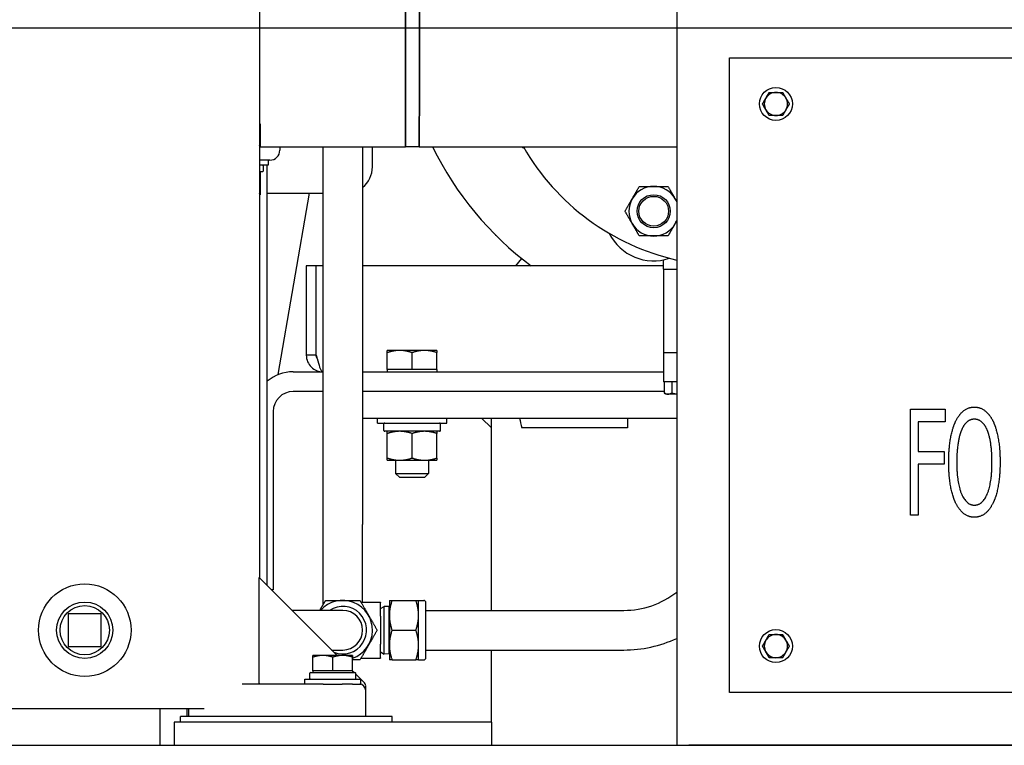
# Paper-space layout 'SHEET_1' of a CAD drawing. Header units: inches. Extents: x 4 to 540, y 12 to 340.
# Tile 24 of 116: x 90 to 109, y 115 to 129. Entities that reach past the tile are written whole.
import ezdxf

# ---------------------------------------------------------------- set-up
doc = ezdxf.new("R2010")
doc.units = ezdxf.units.IN
doc.header["$LTSCALE"] = 16
doc.header["$MEASUREMENT"] = 0
doc.layers.get('0').update_dxf_attribs({"lineweight": 25})
doc.layers.get('DEFPOINTS').update_dxf_attribs({"lineweight": 25})
doc.layers.add('DIMEN', color=7, linetype='Continuous', lineweight=25)
doc.styles.get("Standard").update_dxf_attribs({"font": 'arial.ttf'})
doc.dimstyles.new('DEFAULT-ANSI', dxfattribs={"dimscale": 16, "dimtxt": 0.125, "dimasz": 0.1875, "dimexe": 0.125, "dimexo": 0.0625, "dimgap": 0.031496, "dimtad": 0, "dimtih": 1, "dimtoh": 1, "dimrnd": 1e-08, "dimzin": 4, "dimdsep": 46, "dimtxsty": 'Standard', "dimblk": 'Filled-1', "dimcen": 0.09, "dimdle": 0.393701, "dimclrd": 256, "dimclre": 256, "dimclrt": 256, "dimadec": 0, "dimazin": 1, "dimtfac": 1.504, "dimtofl": 0, "dimtmove": 0, "dimatfit": 3, "dimldrblk": 'Filled-1', "dimfxl": 1, "dimtolj": 1, "dimtzin": 4, "dimlwd": 25, "dimlwe": 25, "dimarcsym": 0})

# ---------------------------------------------------------------- blocks, each defined once
blk = doc.blocks.new('Filled-1')
at = {"color": 0}
for p, q in [((0, 0), (-1, 0.25)), ((-1, 0.25), (-1, -0.25)), ((-1, 0), (0, 0)), ((-1, -0.25), (0, 0))]:
    blk.add_line(p, q, dxfattribs=at)
at = {"color": 0, "flags": 128}
blk.add_lwpolyline([(-1, -0.25), (0, 0), (-1, 0.25), (-1, -0.25)], dxfattribs=at)
at = {"color": 0}
blk.add_solid([(-1, -0.25), (0, 0), (-1, 0.25), (-1, -0.25)], dxfattribs=at)
blk = doc.blocks.new('*D13')
at = {"layer": 'DEFPOINTS', "color": 0, "linetype": 'Continuous'}
for p in [(84.153, 126.951), (130.653, 102.969), (130.653, 96.669)]:
    blk.add_point(p, dxfattribs=at)
at = {"layer": 'DIMEN', "linetype": 'Continuous', "lineweight": 25}
for p, q in [((84.153, 125.951), (84.153, 94.669)), ((130.653, 101.969), (130.653, 94.669)), ((87.153, 96.669), (103.487, 96.669)), ((127.653, 96.669), (111.318, 96.669))]:
    blk.add_line(p, q, dxfattribs=at)
at = {"layer": 'DIMEN', "linetype": 'Continuous', "lineweight": 25, "xscale": 3, "yscale": 3, "zscale": 3, "rotation": 180}
blk.add_blockref('Filled-1', (84.153, 96.669), dxfattribs=at)
at = {"layer": 'DIMEN', "linetype": 'Continuous', "lineweight": 25, "xscale": 3, "yscale": 3, "zscale": 3}
blk.add_blockref('Filled-1', (130.653, 96.669), dxfattribs=at)
at = {"layer": 'DIMEN', "linetype": 'Continuous', "lineweight": 25, "insert": (103.991, 97.69), "char_height": 2, "attachment_point": 1}
blk.add_mtext('\\A1;46.50', dxfattribs=at)
blk = doc.blocks.new('*D17')
at = {"layer": 'DEFPOINTS', "color": 0, "linetype": 'Continuous'}
for p in [(86.153, 128.951), (144.511, 128.951), (130.653, 102.969)]:
    blk.add_point(p, dxfattribs=at)
at = {"layer": 'DIMEN', "linetype": 'Continuous', "lineweight": 25}
for p, q in [((87.153, 128.951), (146.511, 128.951)), ((144.511, 125.951), (144.511, 117.485)), ((144.511, 105.969), (144.511, 114.435)), ((131.653, 102.969), (146.511, 102.969))]:
    blk.add_line(p, q, dxfattribs=at)
at = {"layer": 'DIMEN', "linetype": 'Continuous', "lineweight": 25, "xscale": 3, "yscale": 3, "zscale": 3}
for p, rotation in [((144.511, 128.951), 90), ((144.511, 102.969), 270)]:
    blk.add_blockref('Filled-1', p, dxfattribs=dict(at, rotation=rotation))
at = {"layer": 'DIMEN', "linetype": 'Continuous', "lineweight": 25, "insert": (141.117, 116.981), "char_height": 2, "attachment_point": 1}
blk.add_mtext('\\A1;25.98', dxfattribs=at)
blk = doc.blocks.new('*D18')
at = {"layer": 'DEFPOINTS', "color": 0, "linetype": 'Continuous'}
for p in [(87.376, 151.891), (152.07, 151.891), (130.653, 102.969)]:
    blk.add_point(p, dxfattribs=at)
at = {"layer": 'DIMEN', "linetype": 'Continuous', "lineweight": 25}
for p, q in [((88.376, 151.891), (154.07, 151.891)), ((152.07, 148.891), (152.07, 128.955)), ((152.07, 105.969), (152.07, 125.905)), ((131.653, 102.969), (154.07, 102.969))]:
    blk.add_line(p, q, dxfattribs=at)
at = {"layer": 'DIMEN', "linetype": 'Continuous', "lineweight": 25, "xscale": 3, "yscale": 3, "zscale": 3}
for p, rotation in [((152.07, 151.891), 90), ((152.07, 102.969), 270)]:
    blk.add_blockref('Filled-1', p, dxfattribs=dict(at, rotation=rotation))
at = {"layer": 'DIMEN', "linetype": 'Continuous', "lineweight": 25, "insert": (148.666, 128.451), "char_height": 2, "attachment_point": 1}
blk.add_mtext('\\A1;48.92', dxfattribs=at)

psp = doc.layouts.new('SHEET_1')

# ---------------------------------------------------------------- linework, layer by layer
for p, q in [((97.528, 131.201), (97.528, 126.701)), ((97.528, 128.951), (97.528, 131.201)), ((94.765, 130.551), (94.765, 118.557)), ((102.653, 129.388), (102.653, 115.389)), ((97.528, 126.701), (97.528, 128.951)), ((103.653, 116.389), (103.653, 128.389)), ((103.653, 128.389), (123.653, 128.389)), ((94.778, 127.139), (94.765, 127.139)), ((94.778, 127.105), (94.778, 126.735)), ((94.765, 126.701), (95.153, 126.701)), ((95.153, 126.701), (97.528, 126.701)), ((95.153, 126.701), (95.153, 126.641)), ((95.967, 126.701), (95.967, 119.565)), ((96.717, 126.701), (96.717, 119.565)), ((96.903, 126.326), (96.903, 126.701)), ((97.528, 126.701), (97.528, 126.701)), ((97.787, 126.701), (97.528, 126.701)), ((97.787, 126.701), (102.653, 126.701)), ((94.963, 126.451), (94.765, 126.451)), ((94.934, 126.356), (94.765, 126.356)), ((94.915, 118.407), (94.915, 126.356)), ((94.934, 126.451), (94.934, 126.356)), ((94.823, 126.231), (94.765, 126.231)), ((94.778, 126.198), (94.778, 125.827)), ((94.837, 126.342), (94.837, 126.245)), ((98.238, 126.33), (98.243, 126.322)), ((94.915, 125.826), (95.967, 125.826)), ((95.123, 122.397), (95.715, 125.826)), ((94.765, 125.794), (94.778, 125.794)), ((99.23, 125.035), (99.237, 125.028)), ((99.72, 124.594), (99.604, 124.451)), ((102.403, 124.388), (102.403, 124.567)), ((95.84, 124.451), (95.653, 124.451)), ((95.653, 124.451), (95.653, 122.764)), ((95.84, 122.764), (95.84, 124.451)), ((95.841, 122.764), (95.841, 124.451)), ((95.967, 124.451), (95.841, 124.451)), ((102.403, 124.451), (96.717, 124.451)), ((102.403, 124.388), (102.653, 124.388)), ((102.403, 124.388), (102.403, 122.808)), ((102.403, 124.388), (102.653, 124.388)), ((97.418, 122.854), (97.184, 122.854)), ((97.887, 122.854), (97.418, 122.854)), ((98.122, 122.854), (97.887, 122.854)), ((95.84, 122.764), (95.653, 122.764)), ((97.184, 122.491), (97.184, 122.812)), ((97.653, 122.491), (97.653, 122.812)), ((98.122, 122.491), (98.122, 122.812)), ((102.653, 122.808), (102.403, 122.808)), ((102.653, 122.808), (102.403, 122.808)), ((102.403, 122.808), (102.403, 122.258)), ((95.403, 122.451), (95.967, 122.451)), ((96.717, 122.451), (102.403, 122.451)), ((97.418, 122.491), (97.184, 122.491)), ((97.184, 122.491), (97.184, 122.451)), ((97.653, 122.491), (97.418, 122.491)), ((97.887, 122.491), (97.653, 122.491)), ((98.122, 122.491), (97.887, 122.491)), ((98.122, 122.491), (98.122, 122.451)), ((95.967, 122.076), (95.403, 122.076)), ((102.414, 122.076), (96.717, 122.076)), ((102.414, 122.076), (96.717, 122.076)), ((102.653, 122.258), (102.403, 122.258)), ((102.414, 122.258), (102.414, 122.05)), ((102.558, 122.258), (102.558, 122.05)), ((102.453, 122.028), (102.414, 122.05)), ((102.653, 122.028), (102.453, 122.028)), ((107.069, 121.742), (107.726, 121.742)), ((107.069, 119.742), (107.069, 121.742)), ((107.726, 121.742), (107.726, 121.505)), ((95.028, 121.701), (95.028, 118.326)), ((96.717, 121.576), (102.653, 121.576)), ((96.997, 121.481), (96.997, 121.576)), ((98.309, 121.481), (98.309, 121.576)), ((98.965, 121.576), (99.153, 121.389)), ((99.153, 117.94), (99.153, 121.576)), ((96.997, 121.481), (98.309, 121.481)), ((97.117, 121.342), (97.117, 121.464)), ((98.189, 121.342), (98.189, 121.464)), ((107.726, 121.505), (107.215, 121.505)), ((107.215, 121.505), (107.215, 120.941)), ((98.172, 121.325), (97.134, 121.325)), ((97.184, 120.82), (97.184, 121.283)), ((97.653, 120.82), (97.653, 121.283)), ((98.121, 120.82), (98.121, 121.283)), ((97.184, 120.778), (97.418, 120.778)), ((97.34, 120.778), (97.34, 120.529)), ((97.418, 120.778), (97.887, 120.778)), ((97.887, 120.778), (98.121, 120.778)), ((97.965, 120.778), (97.965, 120.529)), ((107.215, 120.941), (107.705, 120.941)), ((107.705, 120.941), (107.705, 120.705)), ((107.705, 120.705), (107.215, 120.705)), ((107.215, 120.705), (107.215, 119.742)), ((97.34, 120.529), (97.965, 120.529)), ((97.418, 120.451), (97.34, 120.529)), ((97.887, 120.451), (97.418, 120.451)), ((97.887, 120.451), (97.965, 120.529)), ((107.215, 119.742), (107.069, 119.742)), ((95.967, 119.565), (95.967, 118.041)), ((96.717, 118.096), (96.717, 119.565)), ((96.235, 117.088), (94.759, 118.564)), ((94.759, 116.576), (94.759, 118.564)), ((95.028, 118.326), (94.996, 118.326)), ((96.685, 118.096), (97.052, 118.096)), ((97.052, 118.096), (97.052, 118.086)), ((97.052, 117.831), (97.052, 118.086)), ((97.052, 117.976), (97.127, 118.016)), ((97.127, 117.114), (97.127, 118.016)), ((97.215, 118.013), (97.127, 118.016)), ((97.215, 118.013), (97.215, 117.117)), ((97.222, 118), (97.215, 118.013)), ((97.222, 118.128), (97.222, 117.846)), ((97.273, 118.128), (97.724, 118.128)), ((97.774, 117.846), (97.774, 118.128)), ((97.774, 118.128), (97.872, 118.128)), ((97.912, 117.043), (97.912, 118.088)), ((91.155, 117.875), (91.155, 117.255)), ((91.775, 117.875), (91.155, 117.875)), ((91.775, 117.255), (91.775, 117.875)), ((96.342, 117.94), (95.382, 117.94)), ((97.052, 117.831), (97.052, 117.3)), ((97.222, 117.846), (97.222, 117.284)), ((97.774, 117.284), (97.774, 117.846)), ((97.912, 117.94), (101.653, 117.94)), ((97.273, 117.565), (97.724, 117.565)), ((91.155, 117.255), (91.775, 117.255)), ((97.052, 117.044), (97.052, 117.3)), ((97.222, 117.284), (97.222, 117.003)), ((97.774, 117.003), (97.774, 117.284)), ((95.965, 117.088), (95.778, 117.088)), ((95.778, 116.797), (95.778, 117.054)), ((96.34, 117.088), (95.965, 117.088)), ((96.132, 117.19), (96.342, 117.19)), ((96.153, 116.797), (96.153, 117.054)), ((96.528, 117.088), (96.34, 117.088)), ((96.528, 116.797), (96.528, 117.054)), ((97.052, 117.154), (97.127, 117.114)), ((97.215, 117.117), (97.127, 117.114)), ((97.222, 117.13), (97.215, 117.117)), ((97.912, 117.19), (101.653, 117.19)), ((99.153, 115.826), (99.153, 117.19)), ((96.685, 117.034), (97.052, 117.034)), ((97.052, 117.044), (97.052, 117.034)), ((97.273, 117.003), (97.724, 117.003)), ((97.774, 117.003), (97.872, 117.003)), ((95.718, 116.654), (95.718, 116.751)), ((95.732, 116.765), (96.573, 116.765)), ((95.965, 116.797), (95.778, 116.797)), ((95.778, 116.797), (95.778, 116.765)), ((96.153, 116.797), (95.965, 116.797)), ((96.34, 116.797), (96.153, 116.797)), ((96.528, 116.797), (96.34, 116.797)), ((96.528, 116.797), (96.528, 116.765)), ((96.558, 116.765), (96.528, 116.795)), ((96.587, 116.654), (96.587, 116.751)), ((96.683, 116.64), (96.587, 116.735)), ((95.974, 116.545), (94.44, 116.545)), ((95.622, 116.64), (96.684, 116.64)), ((95.622, 116.545), (95.622, 116.64)), ((95.974, 116.545), (96.332, 116.545)), ((96.528, 116.545), (96.332, 116.545)), ((96.528, 116.545), (96.653, 116.545)), ((96.653, 116.545), (96.684, 116.545)), ((96.684, 116.545), (96.684, 116.64)), ((96.741, 116.581), (96.684, 116.639)), ((96.778, 115.931), (96.778, 116.42)), ((123.653, 116.389), (103.653, 116.389)), ((93.723, 116.076), (88.665, 116.076)), ((92.89, 115.389), (92.89, 116.076)), ((93.403, 115.931), (93.403, 116.076)), ((93.429, 116.076), (93.429, 116.045)), ((93.429, 116.045), (93.429, 115.931)), ((93.153, 115.826), (93.153, 115.389)), ((99.153, 115.826), (93.153, 115.826)), ((93.278, 115.826), (93.278, 115.931)), ((97.278, 115.931), (93.278, 115.931)), ((97.278, 115.826), (97.278, 115.931)), ((99.153, 115.826), (99.153, 115.389)), ((37.841, 115.389), (130.465, 115.389)), ((124.423, 115.389), (102.882, 115.389))]:
    psp.add_line(p, q)
for centre, radius in [((104.528, 127.514), 0.312), ((102.218, 125.486), 0.313), ((102.218, 125.486), 0.281), ((91.465, 117.565), 0.875), ((91.465, 117.565), 0.532), ((91.465, 117.565), 0.466), ((104.528, 117.264), 0.312)]:
    psp.add_circle(centre, radius)
for centre, radius, start, end in [((104.528, 127.514), 0.219, 90, 150), ((104.528, 127.514), 0.219, 30, 90), ((104.528, 127.514), 0.219, 150, 210), ((104.528, 127.514), 0.219, 330, 30), ((104.528, 127.514), 0.219, 210, 270), ((104.528, 127.514), 0.219, 270, 330), ((94.963, 126.641), 0.19, 270, 0), ((103.653, 129.451), 6.25, 206.1039, 233.1301), ((100.188, 127.516), 0.937, 240.3735, 243.4746), ((103.653, 128.951), 4.5, 210, 257.1604), ((94.823, 126.342), 0.0143, 0, 90), ((94.823, 126.245), 0.0143, 270, 0), ((96.403, 126.326), 0.5, 308.9874, 0), ((98.342, 126.39), 0.12, 209.616, 210), ((98.347, 126.382), 0.12, 210, 210.384), ((102.218, 125.486), 0.469, 90, 150), ((102.218, 125.486), 0.469, 30, 90), ((102.218, 125.486), 0.469, 150, 210), ((102.218, 125.486), 0.469, 21.8542, 30), ((102.218, 125.486), 0.469, 210, 270), ((102.218, 125.486), 0.469, 270, 330), ((102.218, 125.486), 0.469, 330, 338.1458), ((102.218, 125.486), 0.938, 206.5254, 288.4746), ((99.315, 125.12), 0.12, 224.616, 225), ((99.322, 125.113), 0.12, 225, 225.384), ((95.403, 121.701), 0.75, 90, 130.5627), ((95.403, 121.701), 0.375, 90, 180), ((97.134, 121.464), 0.0169, 90, 180), ((97.134, 121.342), 0.0169, 180, 270), ((98.172, 121.464), 0.0169, 0, 90), ((98.172, 121.342), 0.0169, 270, 0), ((101.653, 119.565), 1.625, 270, 307.9799), ((96.342, 117.565), 0.562, 289.2472, 138.1897), ((96.342, 117.565), 0.45, 248.2021, 123.5573), ((97.872, 118.088), 0.04, 0, 90), ((96.342, 117.565), 0.375, 270, 90), ((104.528, 117.264), 0.219, 90, 150), ((104.528, 117.264), 0.219, 30, 90), ((101.653, 119.565), 2.375, 270, 294.9011), ((104.528, 117.264), 0.219, 150, 210), ((104.528, 117.264), 0.219, 330, 30), ((104.528, 117.264), 0.219, 210, 270), ((104.528, 117.264), 0.219, 270, 330), ((97.872, 117.043), 0.04, 270, 0), ((95.732, 116.751), 0.0143, 90, 180), ((96.573, 116.751), 0.0143, 0, 90), ((95.732, 116.654), 0.0143, 180, 270), ((96.573, 116.654), 0.0143, 270, 0), ((96.653, 116.42), 0.125, 0, 90), ((96.653, 116.493), 0.125, 10.7912, 45)]:
    psp.add_arc(centre, radius, start, end)
for points, knots in [([(97.787, 126.701), (97.787, 126.701), (97.787, 126.711), (97.788, 126.779), (97.788, 126.889), (97.789, 127.208), (97.789, 127.413), (97.789, 127.898), (97.789, 128.179), (97.79, 128.746), (97.79, 129.031), (97.789, 129.59), (97.789, 129.864), (97.789, 130.346), (97.789, 130.557), (97.788, 130.893), (97.788, 131.021), (97.787, 131.167), (97.787, 131.201), (97.787, 131.201)], [-32.97731, -32.97731, -32.97731, -32.97731, -32.130762, -32.130762, -30.014553, -30.014553, -27.96705, -27.96705, -25.860951, -25.860951, -23.902752, -23.902752, -21.898851, -21.898851, -19.964957, -19.964957, -18.06363, -18.06363, -16.492963, -16.492963, -16.492963, -16.492963]), ([(97.787, 131.201), (97.787, 131.201), (97.787, 131.167), (97.788, 131.021), (97.788, 130.893), (97.789, 130.557), (97.789, 130.346), (97.789, 129.864), (97.789, 129.59), (97.79, 129.031), (97.79, 128.746), (97.789, 128.179), (97.789, 127.898), (97.789, 127.413), (97.789, 127.208), (97.788, 126.889), (97.788, 126.779), (97.787, 126.711), (97.787, 126.701), (97.787, 126.701)], [16.492963, 16.492963, 16.492963, 16.492963, 18.06363, 18.06363, 19.964957, 19.964957, 21.898851, 21.898851, 23.902752, 23.902752, 25.860951, 25.860951, 27.96705, 27.96705, 30.014553, 30.014553, 32.130762, 32.130762, 32.97731, 32.97731, 32.97731, 32.97731]), ([(95.653, 122.764), (95.653, 122.68), (95.688, 122.596), (95.749, 122.538), (95.806, 122.483), (95.885, 122.451), (95.965, 122.451)], [-1, -1, -1, -1, -0.487701, -0.487701, -0.487701, 0, 0, 0, 0]), ([(95.857, 122.701), (95.873, 122.64), (95.889, 122.582), (95.905, 122.538), (95.925, 122.483), (95.945, 122.451), (95.965, 122.451)], [-0.8725123, -0.8725123, -0.8725123, -0.8725123, -0.4877015, -0.4877015, -0.4877015, 0, 0, 0, 0]), ([(99.903, 121.389), (99.891, 121.389), (99.878, 121.389), (99.867, 121.389), (99.855, 121.389), (99.843, 121.389), (99.831, 121.389), (99.82, 121.389), (99.808, 121.389), (99.796, 121.389), (99.784, 121.389), (99.772, 121.389), (99.761, 121.389), (99.749, 121.389), (99.737, 121.389), (99.726, 121.389)], [0.90282827, 0.90282827, 0.90282827, 0.90282827, 0.92056757, 0.92056757, 0.92056757, 0.94042567, 0.94042567, 0.94042567, 0.96028378, 0.96028378, 0.96028378, 0.98014189, 0.98014189, 0.98014189, 1, 1, 1, 1]), ([(101.724, 121.389), (101.421, 121.389), (101.116, 121.389), (100.813, 121.389), (100.511, 121.389), (100.209, 121.389), (99.907, 121.389), (99.906, 121.389), (99.904, 121.389), (99.903, 121.389)], [0, 0, 0, 0, 0.4503574, 0.4503574, 0.4503574, 0.9005174, 0.9005174, 0.9005174, 0.9028283, 0.9028283, 0.9028283, 0.9028283]), ([(94.788, 116.545), (94.788, 116.545), (94.788, 116.545), (94.785, 116.545), (94.782, 116.545), (94.776, 116.547), (94.773, 116.549), (94.768, 116.553), (94.766, 116.555), (94.762, 116.561), (94.761, 116.564), (94.759, 116.57), (94.759, 116.573), (94.759, 116.576)], [-0.1479136, -0.1479136, -0.1479136, -0.1479136, -0.147374, -0.147374, -0.1144932, -0.1144932, -0.0829417, -0.0829417, -0.0489436, -0.0489436, -0.0229444, -0.0229444, 0, 0, 0, 0]), ([(96.778, 116.493), (96.778, 116.493), (96.778, 116.493), (96.778, 116.501), (96.777, 116.508), (96.776, 116.516)], [0.42073736, 0.42073736, 0.42073736, 0.42073736, 0.42163282, 0.42163282, 0.4563571, 0.4563571, 0.4563571, 0.4563571])]:
    psp.add_open_spline(points, degree=3, knots=knots)
for points, weights in [([(104.338, 127.623), (104.367, 127.674), (104.401, 127.733)], [1, 1.0379548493, 1]), ([(104.401, 127.733), (104.469, 127.733), (104.528, 127.733)], [1, 1.0379548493, 1]), ([(104.528, 127.733), (104.586, 127.733), (104.654, 127.733)], [1, 1.0379548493, 1]), ([(104.654, 127.733), (104.688, 127.674), (104.717, 127.623)], [1, 1.0379548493, 1]), ([(104.275, 127.514), (104.309, 127.572), (104.338, 127.623)], [1, 1.0379548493, 1]), ([(104.338, 127.404), (104.309, 127.455), (104.275, 127.514)], [1, 1.0379548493, 1]), ([(104.717, 127.623), (104.747, 127.572), (104.781, 127.514)], [1, 1.0379548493, 1]), ([(104.781, 127.514), (104.747, 127.455), (104.717, 127.404)], [1, 1.0379548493, 1]), ([(104.401, 127.295), (104.367, 127.353), (104.338, 127.404)], [1, 1.0379548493, 1]), ([(104.528, 127.295), (104.469, 127.295), (104.401, 127.295)], [1, 1.0379548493, 1]), ([(104.654, 127.295), (104.586, 127.295), (104.528, 127.295)], [1, 1.0379548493, 1]), ([(104.717, 127.404), (104.688, 127.353), (104.654, 127.295)], [1, 1.0379548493, 1]), ([(94.778, 127.105), (94.771, 127.107), (94.765, 127.109)], [1.10906450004, 1.10804918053, 1.10672222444]), ([(94.778, 127.139), (94.778, 127.139), (94.778, 127.105)], [1, 1.0930923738, 1.10906450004]), ([(94.765, 126.73), (94.771, 126.732), (94.778, 126.735)], [1.10672222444, 1.10804918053, 1.10906450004]), ([(94.778, 126.735), (94.778, 126.701), (94.778, 126.701)], [1.10906450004, 1.0930923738, 1]), ([(94.778, 126.198), (94.771, 126.2), (94.765, 126.202)], [1.10906450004, 1.10804918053, 1.10672222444]), ([(94.778, 126.231), (94.778, 126.231), (94.778, 126.198)], [1, 1.0930923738, 1.10906450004]), ([(94.765, 125.823), (94.771, 125.825), (94.778, 125.827)], [1.10672222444, 1.10804918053, 1.10906450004]), ([(94.778, 125.827), (94.778, 125.794), (94.778, 125.794)], [1.10906450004, 1.0930923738, 1]), ([(101.812, 125.721), (101.875, 125.83), (101.947, 125.955)], [1, 1.0930923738, 1.10906450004]), ([(101.947, 125.955), (102.092, 125.955), (102.218, 125.955)], [1.10906450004, 1.0930923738, 1]), ([(102.218, 125.955), (102.343, 125.955), (102.488, 125.955)], [1, 1.0930923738, 1.10906450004]), ([(102.488, 125.955), (102.561, 125.83), (102.624, 125.721)], [1.10906450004, 1.0930923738, 1]), ([(101.676, 125.486), (101.749, 125.612), (101.812, 125.721)], [1.10906450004, 1.0930923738, 1]), ([(102.624, 125.721), (102.638, 125.696), (102.653, 125.67)], [1, 1.02005936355, 1.03653797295]), ([(101.812, 125.252), (101.749, 125.361), (101.676, 125.486)], [1, 1.0930923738, 1.10906450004]), ([(101.947, 125.018), (101.875, 125.143), (101.812, 125.252)], [1.10906450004, 1.0930923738, 1]), ([(102.624, 125.252), (102.561, 125.143), (102.488, 125.018)], [1, 1.0930923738, 1.10906450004]), ([(102.653, 125.303), (102.638, 125.277), (102.624, 125.252)], [1.03653797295, 1.02005936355, 1]), ([(102.218, 125.018), (102.092, 125.018), (101.947, 125.018)], [1, 1.0930923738, 1.10906450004]), ([(102.488, 125.018), (102.343, 125.018), (102.218, 125.018)], [1.10906450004, 1.0930923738, 1]), ([(97.184, 122.812), (97.184, 122.854), (97.184, 122.854)], [1, 1.0379548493, 1]), ([(97.418, 122.854), (97.309, 122.854), (97.184, 122.812)], [1, 1.0379548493, 1]), ([(97.653, 122.812), (97.527, 122.854), (97.418, 122.854)], [1, 1.0379548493, 1]), ([(97.887, 122.854), (97.778, 122.854), (97.653, 122.812)], [1, 1.0379548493, 1]), ([(98.122, 122.812), (97.996, 122.854), (97.887, 122.854)], [1, 1.0379548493, 1]), ([(98.122, 122.854), (98.122, 122.854), (98.122, 122.812)], [1, 1.0379548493, 1]), ([(102.414, 122.05), (102.486, 122.009), (102.558, 122.05)], [1, 1.15455095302, 1]), ([(102.558, 122.05), (102.608, 122.036), (102.653, 122.031)], [1, 1.02431575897, 1.01753484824]), ([(97.184, 121.283), (97.184, 121.325), (97.184, 121.325)], [1.10906450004, 1.0930923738, 1]), ([(97.418, 121.325), (97.31, 121.325), (97.184, 121.283)], [1, 1.0930923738, 1.10906450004]), ([(97.653, 121.283), (97.527, 121.325), (97.418, 121.325)], [1.10906450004, 1.0930923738, 1]), ([(97.887, 121.325), (97.778, 121.325), (97.653, 121.283)], [1, 1.0930923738, 1.10906450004]), ([(98.121, 121.283), (97.996, 121.325), (97.887, 121.325)], [1.10906450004, 1.0930923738, 1]), ([(98.121, 121.325), (98.121, 121.325), (98.121, 121.283)], [1, 1.0930923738, 1.10906450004]), ([(97.184, 120.82), (97.31, 120.778), (97.418, 120.778)], [1.10906450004, 1.0930923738, 1]), ([(97.184, 120.778), (97.184, 120.778), (97.184, 120.82)], [1, 1.0930923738, 1.10906450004]), ([(97.418, 120.778), (97.527, 120.778), (97.653, 120.82)], [1, 1.0930923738, 1.10906450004]), ([(97.653, 120.82), (97.778, 120.778), (97.887, 120.778)], [1.10906450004, 1.0930923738, 1]), ([(97.887, 120.778), (97.996, 120.778), (98.121, 120.82)], [1, 1.0930923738, 1.10906450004]), ([(98.121, 120.82), (98.121, 120.778), (98.121, 120.778)], [1.10906450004, 1.0930923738, 1]), ([(95.909, 117.94), (95.96, 118.028), (96.018, 118.128)], [1.01720879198, 1.02477087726, 1]), ([(96.018, 118.128), (96.192, 118.128), (96.342, 118.128)], [1, 1.0379548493, 1]), ([(96.342, 118.128), (96.493, 118.128), (96.667, 118.128)], [1, 1.0379548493, 1]), ([(96.667, 118.128), (96.754, 117.977), (96.829, 117.846)], [1, 1.0379548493, 1]), ([(97.273, 118.128), (97.222, 117.977), (97.222, 117.846)], [1, 1.0379548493, 1]), ([(97.222, 118.128), (97.222, 118.128), (97.273, 118.128)], [1, 1.0379548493, 1]), ([(97.774, 117.846), (97.774, 117.977), (97.724, 118.128)], [1, 1.0379548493, 1]), ([(97.724, 118.128), (97.774, 118.128), (97.774, 118.128)], [1, 1.0379548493, 1]), ([(96.829, 117.846), (96.905, 117.716), (96.992, 117.565)], [1, 1.0379548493, 1]), ([(97.222, 117.846), (97.222, 117.716), (97.273, 117.565)], [1, 1.0379548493, 1]), ([(97.724, 117.565), (97.774, 117.716), (97.774, 117.846)], [1, 1.0379548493, 1]), ([(96.992, 117.565), (96.905, 117.414), (96.829, 117.284)], [1, 1.0379548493, 1]), ([(97.273, 117.565), (97.222, 117.414), (97.222, 117.284)], [1, 1.0379548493, 1]), ([(97.774, 117.284), (97.774, 117.414), (97.724, 117.565)], [1, 1.0379548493, 1]), ([(104.338, 117.373), (104.367, 117.424), (104.401, 117.483)], [1, 1.0379548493, 1]), ([(104.401, 117.483), (104.469, 117.483), (104.528, 117.483)], [1, 1.0379548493, 1]), ([(104.528, 117.483), (104.586, 117.483), (104.654, 117.483)], [1, 1.0379548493, 1]), ([(104.654, 117.483), (104.688, 117.424), (104.717, 117.373)], [1, 1.0379548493, 1]), ([(96.829, 117.284), (96.754, 117.153), (96.667, 117.003)], [1, 1.0379548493, 1]), ([(97.222, 117.284), (97.222, 117.153), (97.273, 117.003)], [1, 1.0379548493, 1]), ([(97.724, 117.003), (97.774, 117.153), (97.774, 117.284)], [1, 1.0379548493, 1]), ([(104.275, 117.264), (104.309, 117.322), (104.338, 117.373)], [1, 1.0379548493, 1]), ([(104.338, 117.154), (104.309, 117.205), (104.275, 117.264)], [1, 1.0379548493, 1]), ([(104.717, 117.373), (104.747, 117.322), (104.781, 117.264)], [1, 1.0379548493, 1]), ([(104.781, 117.264), (104.747, 117.205), (104.717, 117.154)], [1, 1.0379548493, 1]), ([(95.778, 117.054), (95.778, 117.088), (95.778, 117.088)], [1, 1.0379548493, 1]), ([(95.965, 117.088), (95.878, 117.088), (95.778, 117.054)], [1, 1.0379548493, 1]), ([(96.153, 117.054), (96.052, 117.088), (95.965, 117.088)], [1, 1.0379548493, 1]), ([(96.34, 117.088), (96.253, 117.088), (96.153, 117.054)], [1, 1.0379548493, 1]), ([(96.528, 117.054), (96.427, 117.088), (96.34, 117.088)], [1, 1.0379548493, 1]), ([(96.528, 117.088), (96.528, 117.088), (96.528, 117.054)], [1, 1.0379548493, 1]), ([(104.401, 117.045), (104.367, 117.103), (104.338, 117.154)], [1, 1.0379548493, 1]), ([(104.717, 117.154), (104.688, 117.103), (104.654, 117.045)], [1, 1.0379548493, 1]), ([(96.667, 117.003), (96.594, 117.003), (96.528, 117.003)], [1, 1.01555060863, 1.01835863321]), ([(97.273, 117.003), (97.222, 117.003), (97.222, 117.003)], [1, 1.0379548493, 1]), ([(97.774, 117.003), (97.774, 117.003), (97.724, 117.003)], [1, 1.0379548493, 1]), ([(104.528, 117.045), (104.469, 117.045), (104.401, 117.045)], [1, 1.0379548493, 1]), ([(104.654, 117.045), (104.586, 117.045), (104.528, 117.045)], [1, 1.0379548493, 1])]:
    psp.add_rational_spline(points, weights, degree=2)
for points, degree in [([(97.787, 126.701), (97.787, 126.701), (97.787, 126.701), (97.787, 126.701)], 3), ([(97.787, 126.701), (97.787, 126.701), (97.787, 126.701), (97.787, 126.701)], 3), ([(95.857, 122.701), (95.846, 122.72), (95.84, 122.742), (95.84, 122.764)], 3), ([(95.841, 122.764), (95.846, 122.743), (95.852, 122.722), (95.857, 122.701)], 3), ([(107.925, 121.514), (107.99, 121.646), (108.168, 121.784), (108.278, 121.784)], 2), ([(108.278, 121.784), (108.39, 121.784), (108.57, 121.642), (108.633, 121.514)], 2), ([(99.682, 121.576), (99.696, 121.514), (99.711, 121.451), (99.726, 121.389)], 3), ([(101.724, 121.576), (101.724, 121.514), (101.724, 121.451), (101.724, 121.389)], 3), ([(108.28, 121.554), (108.201, 121.554), (108.082, 121.454), (108.035, 121.347)], 2), ([(108.523, 121.347), (108.479, 121.45), (108.356, 121.554), (108.28, 121.554)], 2), ([(107.794, 120.742), (107.794, 120.993), (107.862, 121.376), (107.925, 121.514)], 2), ([(108.035, 121.347), (107.993, 121.244), (107.946, 120.937), (107.946, 120.742)], 2), ([(108.612, 120.742), (108.612, 120.94), (108.565, 121.246), (108.523, 121.347)], 2), ([(108.633, 121.514), (108.695, 121.381), (108.765, 120.992), (108.765, 120.742)], 2), ([(107.925, 119.972), (107.862, 120.105), (107.794, 120.496), (107.794, 120.742)], 2), ([(107.946, 120.742), (107.946, 120.348), (108.128, 119.93), (108.28, 119.93)], 2), ([(108.28, 119.93), (108.432, 119.93), (108.612, 120.348), (108.612, 120.742)], 2), ([(108.765, 120.742), (108.765, 120.499), (108.697, 120.105), (108.633, 119.972)], 2), ([(108.278, 119.7), (108.168, 119.7), (107.99, 119.838), (107.925, 119.972)], 2), ([(108.633, 119.972), (108.565, 119.833), (108.387, 119.7), (108.278, 119.7)], 2), ([(96.778, 116.42), (96.778, 116.442), (96.778, 116.468), (96.778, 116.493)], 3)]:
    psp.add_open_spline(points, degree=degree)

# ---------------------------------------------------------------- dimensions: what is measured, and where the dimension line sits
at = {"layer": 'DIMEN', "linetype": 'Continuous', "lineweight": 25}
for base, p1, p2, angle, override, picture, middle in [((152.07, 151.891), (130.653, 102.969), (87.376, 151.891), 90, {"dimdec": 2, "dimtp": 0, "dimtm": 0, "dimtdec": 2, "dimatfit": 1}, '*D18', (152.07, 127.43)), ((144.511, 128.951), (130.653, 102.969), (86.153, 128.951), 90, {"dimdec": 2, "dimtp": 0, "dimtm": 0, "dimtdec": 2, "dimatfit": 1}, '*D17', (144.511, 115.96)), ((130.653, 96.669), (84.153, 126.951), (130.653, 102.969), 180, {"dimtih": 0, "dimtoh": 0, "dimdec": 2, "dimtp": 0, "dimtm": 0, "dimtdec": 2, "dimatfit": 1}, '*D13', (107.403, 96.669))]:
    dim = psp.add_linear_dim(base=base, p1=p1, p2=p2, angle=angle, dimstyle='DEFAULT-ANSI', override=override, dxfattribs=at)
    dim.commit()
    dim.dimension.update_dxf_attribs({"geometry": picture, "text_midpoint": middle, "dimtype": 160})

doc.saveas('drawing.dxf')
